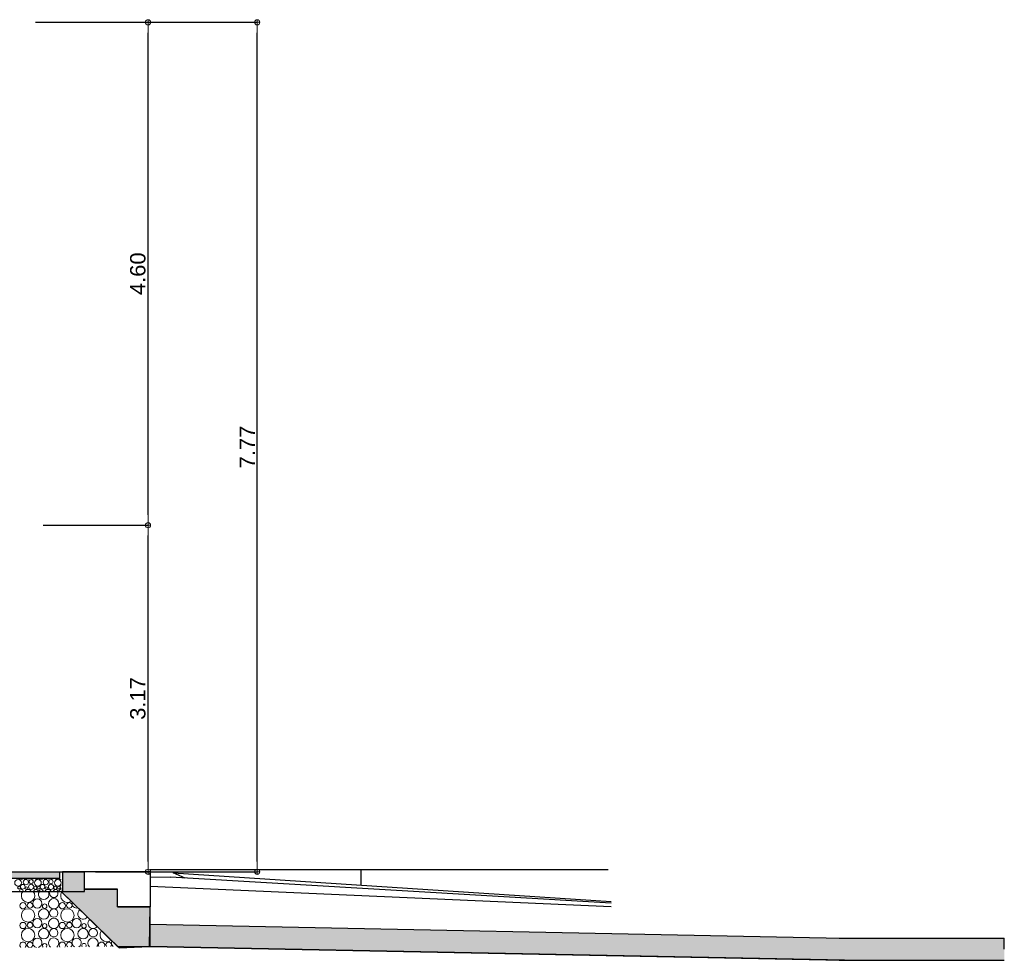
# Model space of a CAD drawing. Header units: millimetres. Extents: x 256333 to 598543, y -23220 to 10679.
# Tile 33 of 45: x 299616 to 308626, y -830 to 7774. Entities that reach past the tile are written whole.
import ezdxf

# ---------------------------------------------------------------- set-up
doc = ezdxf.new("R2010")
doc.units = ezdxf.units.MM
doc.header["$MEASUREMENT"] = 0
doc.layers.add('COUPE', color=7, linetype='Continuous')
doc.styles.add('STYLE_GENERE_1', font='swissc.ttf', dxfattribs={"width": 1.25})

# ---------------------------------------------------------------- blocks, each defined once
blk = doc.blocks.new('ARROWHEAD_7')
at = {"color": 0, "linetype": 'Continuous', "lineweight": 0}
for p, q in [((0, 0), (-1, 0)), ((-0.25, 0), (0.25, 0)), ((0, -0.25), (0, 0.25))]:
    blk.add_line(p, q, dxfattribs=at)
blk.add_circle((0, 0), 0.25, dxfattribs=at)

msp = doc.modelspace()

# ---------------------------------------------------------------- hatches: boundary and pattern name
at = {"layer": 'COUPE', "linetype": 'Continuous'}
for points in [[(297362.001, -20), (299981.251, -20), (299981.251, -81.618), (297362.001, -81.618)], [(300210.04, -180), (300209.421, -20), (300007.078, -20), (300007.078, -200), (299997.227, -200), (300525.929, -715.268), (300805.115, -702.837), (300810.04, -340), (300510.04, -340), (300510.04, -180)]]:
    msp.add_hatch(color=256, dxfattribs=at).paths.add_polyline_path(points)
for points in [[(300810.275, -702.94), (307144.025, -829.615), (307144.025, -629.575), (300810.275, -502.9)], [(308626.139, -828.98), (308626.139, -628.98), (307114.282, -628.98), (307114.282, -828.98)]]:
    msp.add_hatch(color=256, dxfattribs=at).paths.add_polyline_path(points, flags=0)

# ---------------------------------------------------------------- linework, layer by layer
at = {"layer": 'COUPE'}
for p, q in [((299761.358, 7750), (301789.837, 7750)), ((300790.417, 3245), (300790.417, 7655)), ((301789.657, 75), (301789.657, 7655)), ((299831.892, 3150), (300790.597, 3150)), ((300790.417, 75), (300790.417, 3055)), ((300309.421, -20), (301789.837, -20)), ((300309.421, -20), (300790.597, -20))]:
    msp.add_line(p, q, dxfattribs=at)
at = {"layer": 'COUPE', "linetype": 'Continuous'}
for p, q in [((300810.04, 0), (302738.689, 0)), ((302738.689, 0), (305001.915, 0)), ((302738.689, 0), (302738.689, -142.803)), ((297362.001, -20), (300209.421, -20)), ((297362.001, -20), (299981.251, -20)), ((299981.251, -81.618), (297362.001, -81.618)), ((299981.251, -20), (299981.251, -81.618)), ((300209.421, -20), (300007.078, -20)), ((300007.078, -20), (300007.078, -200)), ((300209.421, -200), (300209.421, -20)), ((300209.421, -20), (300210.145, -20)), ((300210.04, -180), (300209.421, -20)), ((300210.145, -180), (300210.145, -20)), ((300810.04, -20), (300210.145, -20)), ((300810.04, -20), (300810.04, -340)), ((300810.04, -66.364), (300995.999, -70)), ((305027.766, -307.229), (300995.999, -70)), ((301020.076, -30), (305027.766, -293.049)), ((301130.895, -77.937), (301020.076, -30)), ((300209.421, -200), (300209.421, -180)), ((300210.04, -180), (300510.04, -180)), ((300510.04, -180), (300210.04, -180)), ((300510.04, -340), (300510.04, -180)), ((300510.04, -340), (300510.04, -180)), ((300810.04, -150.481), (305027.766, -337.487)), ((297362.001, -200), (300209.421, -200)), ((300510.04, -702.837), (299997.227, -200)), ((300007.078, -200), (299997.227, -200)), ((299997.227, -200), (300525.929, -715.268)), ((300209.421, -200), (300210.04, -200)), ((300510.04, -340), (300810.04, -340)), ((300810.04, -340), (300510.04, -340)), ((300805.115, -702.837), (300810.04, -340)), ((300810.04, -590), (300810.04, -340)), ((300810.04, -502.895), (300810.275, -502.9)), ((307144.025, -629.575), (300810.275, -502.9)), ((300810.275, -702.94), (300810.275, -502.9)), ((300808.965, -702.914), (300808.965, -590)), ((307114.282, -628.98), (308626.139, -628.98)), ((308626.139, -728.98), (308626.139, -628.98)), ((300510.04, -702.837), (300805.115, -702.837)), ((300525.929, -715.268), (300805.115, -702.837)), ((300805.115, -702.837), (300807.402, -702.882)), ((307165.283, -830.04), (300805.115, -702.837)), ((300807.402, -702.882), (300807.623, -702.887)), ((300807.621, -703.233), (300809.184, -703.264)), ((300808.965, -702.914), (300810.275, -702.94)), ((300809.184, -703.264), (300809.184, -702.918)), ((300809.184, -703.264), (307147.979, -830.04)), ((307144.025, -829.615), (300810.275, -702.94)), ((307114.282, -828.98), (308626.139, -828.98))]:
    msp.add_line(p, q, dxfattribs=at)
at = {"layer": 'COUPE', "linetype": 'Continuous', "lineweight": 15}
for centre, radius in [((299601.298, -121.604), 30.606), ((299610.163, -165.929), 12.537), ((299643.849, -157.064), 21.276), ((299673.08, -115.376), 23.853), ((299677.536, -169.775), 10.338), ((299720.588, -158.148), 23.655), ((299721.097, -110.967), 19.178), ((299760.103, -167.702), 14.294), ((299783.152, -121.604), 30.606), ((299792.017, -165.929), 12.537), ((299825.703, -157.064), 21.276), ((299854.934, -115.376), 23.853), ((299859.39, -169.775), 10.338), ((299902.442, -158.148), 23.655), ((299902.951, -110.967), 19.178), ((299941.957, -167.702), 14.294), ((299965.006, -121.604), 30.606), ((299973.87, -165.929), 12.537), ((299777.54, -310.136), 42.552), ((299927.309, -312.303), 47.309), ((299646.339, -331.412), 28.588), ((299692.437, -419.217), 61.213), ((299710.167, -327.866), 25.074), ((299836.002, -406.759), 47.706), ((299844.913, -335.557), 20.676), ((299928.328, -397.941), 38.355), ((300006.339, -331.412), 28.588), ((300052.437, -419.217), 61.213), ((300070.167, -327.866), 25.074), ((299777.54, -490.136), 42.552), ((299927.309, -492.303), 47.309), ((300137.54, -490.136), 42.552), ((299646.339, -511.412), 28.588), ((299692.437, -599.217), 61.213), ((299710.167, -507.866), 25.074), ((299836.002, -586.759), 47.706), ((299844.913, -515.557), 20.676), ((299928.328, -577.941), 38.355), ((300006.339, -511.412), 28.588), ((300052.437, -599.217), 61.213), ((300070.167, -507.866), 25.074), ((300196.002, -586.759), 47.706), ((300204.913, -515.557), 20.676), ((300288.328, -577.941), 38.355)]:
    msp.add_circle(centre, radius, dxfattribs=at)
for centre, radius, start, end in [((299628.734, -67.15), 23.655, 217.7094921, 322.2905079), ((299668.249, -76.704), 14.294, 200.1089281, 339.8910719), ((299700.163, -74.931), 12.537, 212.2368594, 327.7631406), ((299733.849, -66.066), 21.276, 226.9692632, 313.0307368), ((299767.536, -78.777), 10.338, 195.9547877, 344.0452123), ((299810.588, -67.15), 23.655, 217.7094921, 322.2905079), ((299850.103, -76.704), 14.294, 200.1089281, 339.8910719), ((299882.017, -74.931), 12.537, 212.2368594, 327.7631406), ((299915.703, -66.066), 21.276, 226.9692632, 313.0307368), ((299949.39, -78.777), 10.338, 195.9547877, 344.0452123), ((299992.442, -67.15), 23.655, 217.7094921, 281.6704997), ((300007.557, -157.064), 21.276, 119.0487226, 240.9512774), ((299631.097, -201.965), 19.178, 5.8801475, 174.1198525), ((299692.437, -239.217), 61.213, 140.1589628, 39.8410372), ((299693.152, -212.603), 30.606, 24.3156747, 155.6843253), ((299764.934, -206.374), 23.853, 15.4985405, 164.5014595), ((299836.002, -226.759), 47.706, 145.8808249, 34.1191751), ((299812.951, -201.965), 19.178, 5.8801475, 174.1198525), ((299875.006, -212.603), 30.606, 24.3156747, 155.6843253), ((299928.328, -217.941), 38.355, 152.1115782, 27.8884218), ((299946.788, -206.374), 23.853, 15.4985405, 164.5014595), ((299994.805, -201.965), 19.178, 82.7460465, 174.1198525), ((300052.437, -239.217), 61.213, 145.5849689, 305.5406572), ((300137.54, -310.136), 42.552, 162.9869413, 288.1386847), ((300196.002, -406.759), 47.706, 125.3456558, 325.7799702), ((300287.309, -492.303), 47.309, 128.745747, 322.379879), ((299777.54, -670.136), 42.552, 283.6004289, 257.7726314), ((299927.309, -672.303), 47.309, 308.2254298, 233.1476304), ((300137.54, -670.136), 42.552, 299.8378836, 241.5351766), ((300287.309, -672.303), 47.309, 316.1179176, 225.2551426), ((300412.437, -599.217), 61.213, 140.8605501, 310.2650759), ((299646.339, -691.412), 28.588, 311.0807412, 230.292319), ((299710.167, -687.866), 25.074, 282.3725884, 259.0004718), ((299844.913, -695.557), 20.676, 313.1681222, 228.2049381), ((300006.339, -691.412), 28.588, 323.0448445, 218.3282158), ((300070.167, -687.866), 25.074, 306.8594101, 234.5136502), ((300204.913, -695.557), 20.676, 328.7570903, 212.6159699), ((300366.339, -691.412), 28.588, 333.3098059, 208.0632544), ((300430.167, -687.866), 25.074, 321.2511596, 220.1219007), ((300497.54, -670.136), 42.552, 155.6254263, 231.2171983)]:
    msp.add_arc(centre, radius, start, end, dxfattribs=at)

# ---------------------------------------------------------------- block references
at = {"layer": 'COUPE', "linetype": 'Continuous', "xscale": 95, "yscale": 95, "zscale": 95}
for p, rotation in [((300790.417, 7750), 90), ((301789.657, 7750), 90), ((300790.417, 3150), 270), ((300790.417, 3150), 90), ((300790.417, -20), 270), ((301789.657, -20), 270)]:
    msp.add_blockref('ARROWHEAD_7', p, dxfattribs=dict(at, rotation=rotation))

# ---------------------------------------------------------------- texts
at = {"layer": 'COUPE', "linetype": 'Continuous', "char_height": 140, "attachment_point": 5, "rotation": 90, "style": 'STYLE_GENERE_1'}
for s, insert in [('\\A1;4.60', (300697.531, 5450)), ('\\A1;7.77', (301698.635, 3865)), ('\\A1;3.17', (300697.531, 1565))]:
    msp.add_mtext(s, dxfattribs=dict(at, insert=insert))

doc.saveas('drawing.dxf')
